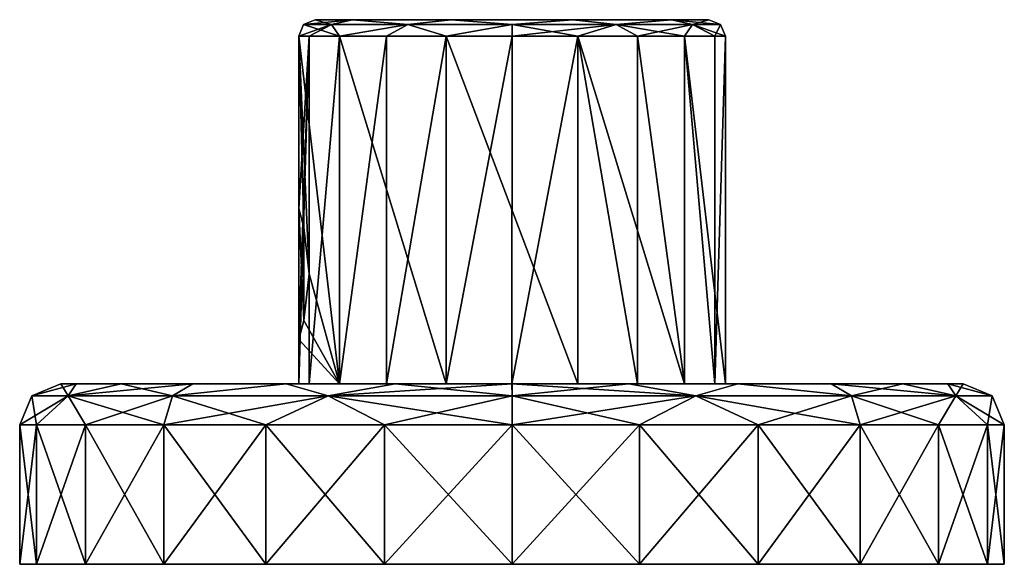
# Model space of a CAD drawing. Header units: metres. Extents: x -106 to 106, y -75 to 129.
# Tile 1 of 16: x -106 to -46, y -75 to -42. Entities that reach past the tile are written whole.
import ezdxf

# ---------------------------------------------------------------- set-up
doc = ezdxf.new("R2010")
doc.units = ezdxf.units.M
doc.layers.add('solid_11512102', color=7, linetype='CONTINUOUS')

msp = doc.modelspace()

# ---------------------------------------------------------------- linework, layer by layer
at = {"layer": 'solid_11512102'}
for points in [[(-89.5, -43.099998, 0.45), (-89.207108, -42.392895, 0.45), (-87.504677, -42.392895, -5.903553)], [(-87.01722, -43.099998, 8.091208), (-89.207108, -42.392895, 0.45), (-89.5, -43.099998, 0.45)], [(-88.863731, -43.099998, -3.567221), (-89.5, -43.099998, 0.45), (-87.504677, -42.392895, -5.903553)], [(-89.207108, -42.392895, 0.45), (-88.5, -42.099998, 0.45), (-86.210495, -42.099998, -6.60026)], [(-87.504677, -42.392895, 6.803554), (-88.5, -42.099998, 0.45), (-89.207108, -42.392895, 0.45)], [(-87.504677, -42.392895, -5.903553), (-89.207108, -42.392895, 0.45), (-86.210495, -42.099998, -6.60026)], [(-87.01722, -43.099998, 8.091208), (-87.504677, -42.392895, 6.803554), (-89.207108, -42.392895, 0.45)], [(-87.01722, -43.099998, -7.191208), (-88.863731, -43.099998, -3.567221), (-87.504677, -42.392895, -5.903553)], [(-88.5, -42.099998, 0.45), (-86.210495, -42.099998, 7.50026), (-64.5, -42.099998, 0.45)], [(-66.789505, -42.099998, -6.60026), (-88.5, -42.099998, 0.45), (-64.5, -42.099998, 0.45)], [(-87.504677, -42.392895, 6.803554), (-86.210495, -42.099998, 7.50026), (-88.5, -42.099998, 0.45)], [(-66.789505, -42.099998, -6.60026), (-86.210495, -42.099998, -6.60026), (-88.5, -42.099998, 0.45)], [(-87.504677, -42.392895, 6.803554), (-82.853554, -42.392895, 11.454678), (-86.210495, -42.099998, 7.50026)], [(-82.853554, -42.392895, -10.554677), (-87.504677, -42.392895, -5.903553), (-86.210495, -42.099998, -6.60026)], [(-87.01722, -43.099998, -7.191208), (-87.504677, -42.392895, -5.903553), (-82.853554, -42.392895, -10.554677)], [(-87.01722, -43.099998, 8.091208), (-82.853554, -42.392895, 11.454678), (-87.504677, -42.392895, 6.803554)], [(-84.141205, -43.099998, -10.067221), (-87.01722, -43.099998, -7.191208), (-82.853554, -42.392895, -10.554677)], [(-87.01722, -43.099998, 8.091208), (-80.51722, -43.099998, 12.813735), (-82.853554, -42.392895, 11.454678)], [(-86.210495, -42.099998, 7.50026), (-66.789505, -42.099998, 7.50026), (-64.5, -42.099998, 0.45)], [(-86.210495, -42.099998, 7.50026), (-80.209435, -42.099998, 11.862267), (-66.789505, -42.099998, 7.50026)], [(-82.853554, -42.392895, 11.454678), (-80.209435, -42.099998, 11.862267), (-86.210495, -42.099998, 7.50026)], [(-72.790565, -42.099998, -10.962267), (-80.209435, -42.099998, -10.962267), (-86.210495, -42.099998, -6.60026)], [(-82.853554, -42.392895, -10.554677), (-86.210495, -42.099998, -6.60026), (-80.209435, -42.099998, -10.962267)], [(-66.789505, -42.099998, -6.60026), (-72.790565, -42.099998, -10.962267), (-86.210495, -42.099998, -6.60026)], [(-80.51722, -43.099998, -11.913734), (-84.141205, -43.099998, -10.067221), (-82.853554, -42.392895, -10.554677)], [(-82.853554, -42.392895, 11.454678), (-76.5, -42.392895, 13.157106), (-80.209435, -42.099998, 11.862267)], [(-76.5, -42.392895, -12.257107), (-82.853554, -42.392895, -10.554677), (-80.209435, -42.099998, -10.962267)], [(-80.51722, -43.099998, -11.913734), (-82.853554, -42.392895, -10.554677), (-76.5, -42.392895, -12.257107)], [(-80.51722, -43.099998, 12.813735), (-76.5, -42.392895, 13.157106), (-82.853554, -42.392895, 11.454678)], [(-76.5, -43.099998, -12.55), (-80.51722, -43.099998, -11.913734), (-76.5, -42.392895, -12.257107)], [(-80.51722, -43.099998, 12.813735), (-72.48278, -43.099998, 12.813735), (-76.5, -42.392895, 13.157106)], [(-80.209435, -42.099998, 11.862267), (-72.790565, -42.099998, 11.862267), (-66.789505, -42.099998, 7.50026)], [(-76.5, -42.392895, 13.157106), (-72.790565, -42.099998, 11.862267), (-80.209435, -42.099998, 11.862267)], [(-76.5, -42.392895, -12.257107), (-80.209435, -42.099998, -10.962267), (-72.790565, -42.099998, -10.962267)], [(-76.5, -42.392895, 13.157106), (-70.146446, -42.392895, 11.454678), (-72.790565, -42.099998, 11.862267)], [(-70.146446, -42.392895, -10.554677), (-76.5, -42.392895, -12.257107), (-72.790565, -42.099998, -10.962267)], [(-76.5, -43.099998, -12.55), (-76.5, -42.392895, -12.257107), (-70.146446, -42.392895, -10.554677)], [(-72.48278, -43.099998, -11.913734), (-76.5, -43.099998, -12.55), (-70.146446, -42.392895, -10.554677)], [(-72.48278, -43.099998, 12.813735), (-70.146446, -42.392895, 11.454678), (-76.5, -42.392895, 13.157106)], [(-70.146446, -42.392895, 11.454678), (-66.789505, -42.099998, 7.50026), (-72.790565, -42.099998, 11.862267)], [(-70.146446, -42.392895, -10.554677), (-72.790565, -42.099998, -10.962267), (-66.789505, -42.099998, -6.60026)], [(-68.858795, -43.099998, -10.067221), (-72.48278, -43.099998, -11.913734), (-70.146446, -42.392895, -10.554677)], [(-72.48278, -43.099998, 12.813735), (-65.98278, -43.099998, 8.091208), (-70.146446, -42.392895, 11.454678)], [(-70.146446, -42.392895, 11.454678), (-65.495323, -42.392895, 6.803554), (-66.789505, -42.099998, 7.50026)], [(-65.495323, -42.392895, -5.903553), (-70.146446, -42.392895, -10.554677), (-66.789505, -42.099998, -6.60026)], [(-68.858795, -43.099998, -10.067221), (-70.146446, -42.392895, -10.554677), (-65.495323, -42.392895, -5.903553)], [(-65.98278, -43.099998, 8.091208), (-65.495323, -42.392895, 6.803554), (-70.146446, -42.392895, 11.454678)], [(-65.98278, -43.099998, -7.191208), (-68.858795, -43.099998, -10.067221), (-65.495323, -42.392895, -5.903553)], [(-63.792892, -42.392895, 0.45), (-64.5, -42.099998, 0.45), (-66.789505, -42.099998, 7.50026)], [(-65.495323, -42.392895, -5.903553), (-66.789505, -42.099998, -6.60026), (-64.5, -42.099998, 0.45)], [(-65.495323, -42.392895, 6.803554), (-63.792892, -42.392895, 0.45), (-66.789505, -42.099998, 7.50026)], [(-64.136269, -43.099998, -3.567221), (-65.98278, -43.099998, -7.191208), (-65.495323, -42.392895, -5.903553)], [(-65.98278, -43.099998, 8.091208), (-63.5, -43.099998, 0.45), (-65.495323, -42.392895, 6.803554)], [(-63.792892, -42.392895, 0.45), (-65.495323, -42.392895, -5.903553), (-64.5, -42.099998, 0.45)], [(-64.136269, -43.099998, -3.567221), (-65.495323, -42.392895, -5.903553), (-63.792892, -42.392895, 0.45)], [(-65.495323, -42.392895, 6.803554), (-63.5, -43.099998, 0.45), (-63.792892, -42.392895, 0.45)], [(-64.136269, -43.099998, -3.567221), (-63.792892, -42.392895, 0.45), (-63.5, -43.099998, 0.45)], [(-88.863731, -43.099998, -3.567221), (-88.863731, -64.300003, -3.567218), (-89.5, -64.300003, 0.45)], [(-89.5, -61.599998, 0.45), (-88.863731, -43.099998, -3.567221), (-89.5, -64.300003, 0.45)], [(-87.01722, -43.099998, 8.091208), (-89.5, -43.099998, 0.45), (-87.01722, -64.300003, 8.091208)], [(-88.869316, -57.600037, 4.45), (-87.01722, -64.300003, 8.091208), (-89.5, -43.099998, 0.45)], [(-89.5, -53.599998, 0.45), (-89.5, -43.099998, 0.45), (-88.863731, -43.099998, -3.567221)], [(-89.188606, -54.771496, 3.278306), (-89.5, -43.099998, 0.45), (-89.5, -53.599998, 0.45)], [(-88.869316, -57.600037, 4.45), (-89.5, -43.099998, 0.45), (-89.188606, -54.771496, 3.278306)], [(-89.5, -61.599998, 0.45), (-89.5, -53.599998, 0.45), (-88.863731, -43.099998, -3.567221)], [(-87.01722, -43.099998, -7.191208), (-87.01722, -64.300003, -7.191201), (-88.863731, -64.300003, -3.567218)], [(-87.01722, -43.099998, -7.191208), (-88.863731, -64.300003, -3.567218), (-88.863731, -43.099998, -3.567221)], [(-84.141205, -43.099998, -10.067221), (-84.141212, -64.300003, -10.06721), (-87.01722, -64.300003, -7.191201)], [(-84.141205, -43.099998, -10.067221), (-87.01722, -64.300003, -7.191201), (-87.01722, -43.099998, -7.191208)], [(-87.01722, -43.099998, 8.091208), (-87.01722, -64.300003, 8.091208), (-80.51722, -64.300003, 12.813735)], [(-87.01722, -43.099998, 8.091208), (-80.51722, -64.300003, 12.813735), (-80.51722, -43.099998, 12.813735)], [(-80.51722, -43.099998, -11.913734), (-80.517227, -64.300003, -11.913722), (-84.141212, -64.300003, -10.06721)], [(-80.51722, -43.099998, -11.913734), (-84.141212, -64.300003, -10.06721), (-84.141205, -43.099998, -10.067221)], [(-76.5, -43.099998, -12.55), (-76.500015, -64.300003, -12.54999), (-80.517227, -64.300003, -11.913722)], [(-76.5, -43.099998, -12.55), (-80.517227, -64.300003, -11.913722), (-80.51722, -43.099998, -11.913734)], [(-80.51722, -43.099998, 12.813735), (-80.51722, -64.300003, 12.813735), (-72.48278, -64.300003, 12.813735)], [(-80.51722, -43.099998, 12.813735), (-72.48278, -64.300003, 12.813735), (-72.48278, -43.099998, 12.813735)], [(-72.48278, -43.099998, -11.913734), (-72.482796, -64.300003, -11.91373), (-76.500015, -64.300003, -12.54999)], [(-72.48278, -43.099998, -11.913734), (-76.500015, -64.300003, -12.54999), (-76.5, -43.099998, -12.55)], [(-72.48278, -43.099998, -11.913734), (-68.858803, -64.300003, -10.067223), (-72.482796, -64.300003, -11.91373)], [(-68.858795, -43.099998, -10.067221), (-68.858803, -64.300003, -10.067223), (-72.48278, -43.099998, -11.913734)], [(-72.48278, -43.099998, 12.813735), (-72.48278, -64.300003, 12.813735), (-65.98278, -64.300003, 8.091208)], [(-72.48278, -43.099998, 12.813735), (-65.98278, -64.300003, 8.091208), (-65.98278, -43.099998, 8.091208)], [(-68.858795, -43.099998, -10.067221), (-65.982788, -64.300003, -7.191214), (-68.858803, -64.300003, -10.067223)], [(-65.98278, -43.099998, -7.191208), (-65.982788, -64.300003, -7.191214), (-68.858795, -43.099998, -10.067221)], [(-65.98278, -43.099998, -7.191208), (-64.136269, -64.300003, -3.567226), (-65.982788, -64.300003, -7.191214)], [(-65.98278, -43.099998, 8.091208), (-65.98278, -64.300003, 8.091208), (-63.5, -64.300003, 0.45)], [(-65.98278, -43.099998, 8.091208), (-63.5, -64.300003, 0.45), (-63.5, -43.099998, 0.45)], [(-64.136269, -43.099998, -3.567221), (-64.136269, -64.300003, -3.567226), (-65.98278, -43.099998, -7.191208)], [(-63.5, -43.099998, 0.45), (-63.5, -64.300003, 0.45), (-64.136269, -64.300003, -3.567226)], [(-64.136269, -43.099998, -3.567221), (-63.5, -43.099998, 0.45), (-64.136269, -64.300003, -3.567226)], [(-89.188614, -60.428532, 3.27828), (-89.188606, -54.771496, 3.278306), (-89.5, -53.599998, 0.45)], [(-89.5, -61.599998, 0.45), (-89.188614, -60.428532, 3.27828), (-89.5, -53.599998, 0.45)], [(-89.188614, -60.428532, 3.27828), (-88.869316, -57.600037, 4.45), (-89.188606, -54.771496, 3.278306)], [(-89.188614, -60.428532, 3.27828), (-87.01722, -64.300003, 8.091208), (-88.869316, -57.600037, 4.45)], [(-89.5, -61.599998, 0.45), (-87.01722, -64.300003, 8.091208), (-89.188614, -60.428532, 3.27828)], [(-89.5, -61.599998, 0.45), (-89.5, -64.300003, 0.45), (-87.01722, -64.300003, 8.091208)], [(-105.767769, -65.032234, 0.45), (-104, -64.300003, 0.45), (-103.06559, -64.300003, -6.657605)], [(-103.539894, -65.032234, 11.65029), (-104, -64.300003, 0.45), (-105.767769, -65.032234, 0.45)], [(-103.539894, -65.032234, -10.75029), (-105.767769, -65.032234, 0.45), (-103.06559, -64.300003, -6.657605)], [(-88.863731, -64.300003, -3.567218), (-103.06559, -64.300003, -6.657605), (-104, -64.300003, 0.45)], [(-89.5, -64.300003, 0.45), (-104, -64.300003, 0.45), (-103.065598, -64.300003, 7.557577)], [(-103.539894, -65.032234, 11.65029), (-103.065598, -64.300003, 7.557577), (-104, -64.300003, 0.45)], [(-89.5, -64.300003, 0.45), (-88.863731, -64.300003, -3.567218), (-104, -64.300003, 0.45)], [(-103.539894, -65.032234, -10.75029), (-103.06559, -64.300003, -6.657605), (-100.320129, -64.300003, -13.292297)], [(-103.539894, -65.032234, -10.75029), (-100.320129, -64.300003, -13.292297), (-95.950066, -64.300003, -18.990808)], [(-97.195435, -65.032234, -20.245436), (-103.539894, -65.032234, -10.75029), (-95.950066, -64.300003, -18.990808)], [(-103.539894, -65.032234, 11.65029), (-100.320137, -64.300003, 14.192273), (-103.065598, -64.300003, 7.557577)], [(-103.539894, -65.032234, 11.65029), (-97.195435, -65.032234, 21.145437), (-100.320137, -64.300003, 14.192273)], [(-87.01722, -64.300003, 8.091208), (-103.065598, -64.300003, 7.557577), (-100.320137, -64.300003, 14.192273)], [(-87.01722, -64.300003, 8.091208), (-89.5, -64.300003, 0.45), (-103.065598, -64.300003, 7.557577)], [(-80.517227, -64.300003, -11.913722), (-100.320129, -64.300003, -13.292297), (-103.06559, -64.300003, -6.657605)], [(-84.141212, -64.300003, -10.06721), (-80.517227, -64.300003, -11.913722), (-103.06559, -64.300003, -6.657605)], [(-87.01722, -64.300003, -7.191201), (-84.141212, -64.300003, -10.06721), (-103.06559, -64.300003, -6.657605)], [(-88.863731, -64.300003, -3.567218), (-87.01722, -64.300003, -7.191201), (-103.06559, -64.300003, -6.657605)], [(-100.320137, -64.300003, 14.192273), (-95.950081, -64.300003, 19.890789), (-52.679874, -64.300003, 14.192297)], [(-72.48278, -64.300003, 12.813735), (-100.320137, -64.300003, 14.192273), (-52.679874, -64.300003, 14.192297)], [(-97.195435, -65.032234, 21.145437), (-95.950081, -64.300003, 19.890789), (-100.320137, -64.300003, 14.192273)], [(-80.51722, -64.300003, 12.813735), (-87.01722, -64.300003, 8.091208), (-100.320137, -64.300003, 14.192273)], [(-72.48278, -64.300003, 12.813735), (-80.51722, -64.300003, 12.813735), (-100.320137, -64.300003, 14.192273)], [(-57.049919, -64.300003, -18.990789), (-95.950066, -64.300003, -18.990808), (-100.320129, -64.300003, -13.292297)], [(-52.679859, -64.300003, -13.292274), (-57.049919, -64.300003, -18.990789), (-100.320129, -64.300003, -13.292297)], [(-76.500015, -64.300003, -12.54999), (-52.679859, -64.300003, -13.292274), (-100.320129, -64.300003, -13.292297)], [(-80.517227, -64.300003, -11.913722), (-76.500015, -64.300003, -12.54999), (-100.320129, -64.300003, -13.292297)], [(-97.195435, -65.032234, -20.245436), (-95.950066, -64.300003, -18.990808), (-90.253654, -64.300003, -23.363573)], [(-87.700287, -65.032234, -26.589891), (-97.195435, -65.032234, -20.245436), (-90.253654, -64.300003, -23.363573)], [(-97.195435, -65.032234, 21.145437), (-90.253677, -64.300003, 24.263559), (-95.950081, -64.300003, 19.890789)], [(-97.195435, -65.032234, 21.145437), (-87.700287, -65.032234, 27.489891), (-90.253677, -64.300003, 24.263559)], [(-95.950081, -64.300003, 19.890789), (-57.049938, -64.300003, 19.890808), (-52.679874, -64.300003, 14.192297)], [(-95.950081, -64.300003, 19.890789), (-90.253677, -64.300003, 24.263559), (-57.049938, -64.300003, 19.890808)], [(-62.746323, -64.300003, -23.36356), (-90.253654, -64.300003, -23.363573), (-95.950066, -64.300003, -18.990808)], [(-57.049919, -64.300003, -18.990789), (-62.746323, -64.300003, -23.36356), (-95.950066, -64.300003, -18.990808)], [(-90.253677, -64.300003, 24.263559), (-62.746346, -64.300003, 24.263573), (-57.049938, -64.300003, 19.890808)], [(-90.253677, -64.300003, 24.263559), (-83.619759, -64.300003, 27.012346), (-62.746346, -64.300003, 24.263573)], [(-87.700287, -65.032234, 27.489891), (-83.619759, -64.300003, 27.012346), (-90.253677, -64.300003, 24.263559)], [(-69.380241, -64.300003, -26.112347), (-83.619736, -64.300003, -26.112354), (-90.253654, -64.300003, -23.363573)], [(-87.700287, -65.032234, -26.589891), (-90.253654, -64.300003, -23.363573), (-83.619736, -64.300003, -26.112354)], [(-62.746323, -64.300003, -23.36356), (-69.380241, -64.300003, -26.112347), (-90.253654, -64.300003, -23.363573)], [(-87.700287, -65.032234, -26.589891), (-83.619736, -64.300003, -26.112354), (-76.499985, -64.300003, -27.049999)], [(-76.5, -65.032234, -28.817766), (-87.700287, -65.032234, -26.589891), (-76.499985, -64.300003, -27.049999)], [(-87.700287, -65.032234, 27.489891), (-76.5, -65.032234, 29.717768), (-83.619759, -64.300003, 27.012346)], [(-83.619759, -64.300003, 27.012346), (-69.380264, -64.300003, 27.012354), (-62.746346, -64.300003, 24.263573)], [(-83.619759, -64.300003, 27.012346), (-76.500015, -64.300003, 27.950001), (-69.380264, -64.300003, 27.012354)], [(-76.5, -65.032234, 29.717768), (-76.500015, -64.300003, 27.950001), (-83.619759, -64.300003, 27.012346)], [(-69.380241, -64.300003, -26.112347), (-76.499985, -64.300003, -27.049999), (-83.619736, -64.300003, -26.112354)], [(-76.500015, -64.300003, -12.54999), (-72.482796, -64.300003, -11.91373), (-52.679859, -64.300003, -13.292274)], [(-65.299713, -65.032234, 27.489891), (-69.380264, -64.300003, 27.012354), (-76.500015, -64.300003, 27.950001)], [(-76.5, -65.032234, 29.717768), (-65.299713, -65.032234, 27.489891), (-76.500015, -64.300003, 27.950001)], [(-76.5, -65.032234, -28.817766), (-76.499985, -64.300003, -27.049999), (-69.380241, -64.300003, -26.112347)], [(-65.299713, -65.032234, -26.589891), (-76.5, -65.032234, -28.817766), (-69.380241, -64.300003, -26.112347)], [(-72.482796, -64.300003, -11.91373), (-68.858803, -64.300003, -10.067223), (-52.679859, -64.300003, -13.292274)], [(-72.48278, -64.300003, 12.813735), (-52.679874, -64.300003, 14.192297), (-49.93441, -64.300003, 7.557605)], [(-65.98278, -64.300003, 8.091208), (-72.48278, -64.300003, 12.813735), (-49.93441, -64.300003, 7.557605)], [(-65.299713, -65.032234, 27.489891), (-62.746346, -64.300003, 24.263573), (-69.380264, -64.300003, 27.012354)], [(-65.299713, -65.032234, -26.589891), (-69.380241, -64.300003, -26.112347), (-62.746323, -64.300003, -23.36356)], [(-68.858803, -64.300003, -10.067223), (-65.982788, -64.300003, -7.191214), (-52.679859, -64.300003, -13.292274)], [(-65.982788, -64.300003, -7.191214), (-49.934402, -64.300003, -6.657577), (-52.679859, -64.300003, -13.292274)], [(-65.982788, -64.300003, -7.191214), (-64.136269, -64.300003, -3.567226), (-49.934402, -64.300003, -6.657577)], [(-65.98278, -64.300003, 8.091208), (-49.93441, -64.300003, 7.557605), (-49, -64.300003, 0.45)], [(-65.98278, -64.300003, 8.091208), (-49, -64.300003, 0.45), (-63.5, -64.300003, 0.45)], [(-55.804562, -65.032234, -20.245436), (-65.299713, -65.032234, -26.589891), (-62.746323, -64.300003, -23.36356)], [(-65.299713, -65.032234, 27.489891), (-55.804562, -65.032234, 21.145437), (-62.746346, -64.300003, 24.263573)], [(-64.136269, -64.300003, -3.567226), (-63.5, -64.300003, 0.45), (-49.934402, -64.300003, -6.657577)], [(-63.5, -64.300003, 0.45), (-49, -64.300003, 0.45), (-49.934402, -64.300003, -6.657577)], [(-55.804562, -65.032234, 21.145437), (-57.049938, -64.300003, 19.890808), (-62.746346, -64.300003, 24.263573)], [(-55.804562, -65.032234, -20.245436), (-62.746323, -64.300003, -23.36356), (-57.049919, -64.300003, -18.990789)], [(-49.46011, -65.032234, 11.65029), (-52.679874, -64.300003, 14.192297), (-57.049938, -64.300003, 19.890808)], [(-55.804562, -65.032234, 21.145437), (-49.46011, -65.032234, 11.65029), (-57.049938, -64.300003, 19.890808)], [(-55.804562, -65.032234, -20.245436), (-57.049919, -64.300003, -18.990789), (-52.679859, -64.300003, -13.292274)], [(-49.46011, -65.032234, -10.75029), (-55.804562, -65.032234, -20.245436), (-52.679859, -64.300003, -13.292274)], [(-49.46011, -65.032234, 11.65029), (-49.93441, -64.300003, 7.557605), (-52.679874, -64.300003, 14.192297)], [(-49.46011, -65.032234, -10.75029), (-52.679859, -64.300003, -13.292274), (-49.934402, -64.300003, -6.657577)], [(-47.232231, -65.032234, 0.45), (-49, -64.300003, 0.45), (-49.93441, -64.300003, 7.557605)], [(-49.46011, -65.032234, 11.65029), (-47.232231, -65.032234, 0.45), (-49.93441, -64.300003, 7.557605)], [(-49.46011, -65.032234, -10.75029), (-49.934402, -64.300003, -6.657577), (-49, -64.300003, 0.45)], [(-47.232231, -65.032234, 0.45), (-49.46011, -65.032234, -10.75029), (-49, -64.300003, 0.45)], [(-105.767769, -65.032234, 0.45), (-106.5, -66.800003, 0.45), (-105.477776, -66.800003, 8.214573)], [(-103.539894, -65.032234, -10.75029), (-105.477776, -66.800003, -7.314573), (-106.5, -66.800003, 0.45)], [(-103.539894, -65.032234, -10.75029), (-106.5, -66.800003, 0.45), (-105.767769, -65.032234, 0.45)], [(-103.539894, -65.032234, 11.65029), (-105.767769, -65.032234, 0.45), (-105.477776, -66.800003, 8.214573)], [(-103.539894, -65.032234, 11.65029), (-105.477776, -66.800003, 8.214573), (-102.480759, -66.800003, 15.450003)], [(-103.539894, -65.032234, -10.75029), (-102.480759, -66.800003, -14.550003), (-105.477776, -66.800003, -7.314573)], [(-103.539894, -65.032234, 11.65029), (-102.480759, -66.800003, 15.450003), (-97.713203, -66.800003, 21.663204)], [(-103.539894, -65.032234, 11.65029), (-97.713203, -66.800003, 21.663204), (-97.195435, -65.032234, 21.145437)], [(-97.195435, -65.032234, -20.245436), (-102.480759, -66.800003, -14.550003), (-103.539894, -65.032234, -10.75029)], [(-97.195435, -65.032234, -20.245436), (-97.713203, -66.800003, -20.763205), (-102.480759, -66.800003, -14.550003)], [(-97.195435, -65.032234, 21.145437), (-97.713203, -66.800003, 21.663204), (-91.5, -66.800003, 26.430763)], [(-87.700287, -65.032234, -26.589891), (-91.5, -66.800003, -25.530764), (-97.713203, -66.800003, -20.763205)], [(-87.700287, -65.032234, -26.589891), (-97.713203, -66.800003, -20.763205), (-97.195435, -65.032234, -20.245436)], [(-97.195435, -65.032234, 21.145437), (-91.5, -66.800003, 26.430763), (-87.700287, -65.032234, 27.489891)], [(-87.700287, -65.032234, 27.489891), (-91.5, -66.800003, 26.430763), (-84.264572, -66.800003, 29.427774)], [(-87.700287, -65.032234, -26.589891), (-84.264572, -66.800003, -28.527775), (-91.5, -66.800003, -25.530764)], [(-87.700287, -65.032234, 27.489891), (-84.264572, -66.800003, 29.427774), (-76.5, -66.800003, 30.450001)], [(-87.700287, -65.032234, 27.489891), (-76.5, -66.800003, 30.450001), (-76.5, -65.032234, 29.717768)], [(-76.5, -65.032234, -28.817766), (-84.264572, -66.800003, -28.527775), (-87.700287, -65.032234, -26.589891)], [(-76.5, -65.032234, -28.817766), (-76.5, -66.800003, -29.549999), (-84.264572, -66.800003, -28.527775)], [(-76.5, -65.032234, 29.717768), (-76.5, -66.800003, 30.450001), (-68.735428, -66.800003, 29.427774)], [(-76.5, -65.032234, 29.717768), (-68.735428, -66.800003, 29.427774), (-65.299713, -65.032234, 27.489891)], [(-65.299713, -65.032234, -26.589891), (-68.735428, -66.800003, -28.527775), (-76.5, -66.800003, -29.549999)], [(-65.299713, -65.032234, -26.589891), (-76.5, -66.800003, -29.549999), (-76.5, -65.032234, -28.817766)], [(-65.299713, -65.032234, 27.489891), (-68.735428, -66.800003, 29.427774), (-61.5, -66.800003, 26.430763)], [(-65.299713, -65.032234, -26.589891), (-61.5, -66.800003, -25.530764), (-68.735428, -66.800003, -28.527775)], [(-65.299713, -65.032234, 27.489891), (-61.5, -66.800003, 26.430763), (-55.286797, -66.800003, 21.663204)], [(-65.299713, -65.032234, 27.489891), (-55.286797, -66.800003, 21.663204), (-55.804562, -65.032234, 21.145437)], [(-55.804562, -65.032234, -20.245436), (-61.5, -66.800003, -25.530764), (-65.299713, -65.032234, -26.589891)], [(-55.804562, -65.032234, -20.245436), (-55.286797, -66.800003, -20.763205), (-61.5, -66.800003, -25.530764)], [(-55.804562, -65.032234, 21.145437), (-55.286797, -66.800003, 21.663204), (-50.519241, -66.800003, 15.450003)], [(-55.804562, -65.032234, 21.145437), (-50.519241, -66.800003, 15.450003), (-49.46011, -65.032234, 11.65029)], [(-49.46011, -65.032234, -10.75029), (-55.286797, -66.800003, -20.763205), (-55.804562, -65.032234, -20.245436)], [(-49.46011, -65.032234, -10.75029), (-50.519241, -66.800003, -14.550003), (-55.286797, -66.800003, -20.763205)], [(-49.46011, -65.032234, 11.65029), (-50.519241, -66.800003, 15.450003), (-47.522224, -66.800003, 8.214573)], [(-49.46011, -65.032234, -10.75029), (-47.522224, -66.800003, -7.314573), (-50.519241, -66.800003, -14.550003)], [(-49.46011, -65.032234, 11.65029), (-47.522224, -66.800003, 8.214573), (-46.5, -66.800003, 0.45)], [(-49.46011, -65.032234, 11.65029), (-46.5, -66.800003, 0.45), (-47.232231, -65.032234, 0.45)], [(-47.232231, -65.032234, 0.45), (-47.522224, -66.800003, -7.314573), (-49.46011, -65.032234, -10.75029)], [(-47.232231, -65.032234, 0.45), (-46.5, -66.800003, 0.45), (-47.522224, -66.800003, -7.314573)], [(-105.477776, -66.800003, -7.314573), (-105.477737, -75.300003, -7.31468), (-106.5, -75.300003, 0.45)], [(-106.5, -66.800003, 0.45), (-106.5, -75.300003, 0.45), (-105.477737, -75.300003, 8.21468)], [(-105.477776, -66.800003, -7.314573), (-106.5, -75.300003, 0.45), (-106.5, -66.800003, 0.45)], [(-105.477776, -66.800003, 8.214573), (-106.5, -66.800003, 0.45), (-105.477737, -75.300003, 8.21468)], [(-105.477776, -66.800003, -7.314573), (-102.480759, -66.800003, -14.550003), (-105.477737, -75.300003, -7.31468)], [(-105.477776, -66.800003, 8.214573), (-105.477737, -75.300003, 8.21468), (-102.480789, -75.300003, 15.449925)], [(-102.480759, -66.800003, 15.450003), (-105.477776, -66.800003, 8.214573), (-102.480789, -75.300003, 15.449925)], [(-102.480759, -66.800003, -14.550003), (-102.480789, -75.300003, -14.549925), (-105.477737, -75.300003, -7.31468)], [(-97.713203, -66.800003, -20.763205), (-97.713371, -75.300003, -20.763023), (-102.480789, -75.300003, -14.549925)], [(-102.480759, -66.800003, -14.550003), (-97.713203, -66.800003, -20.763205), (-102.480789, -75.300003, -14.549925)], [(-102.480759, -66.800003, 15.450003), (-102.480789, -75.300003, 15.449925), (-97.713371, -75.300003, 21.663023)], [(-97.713203, -66.800003, 21.663204), (-102.480759, -66.800003, 15.450003), (-97.713371, -75.300003, 21.663023)], [(-91.5, -66.800003, -25.530764), (-91.500061, -75.300003, -25.530725), (-97.713371, -75.300003, -20.763023)], [(-97.713203, -66.800003, -20.763205), (-91.5, -66.800003, -25.530764), (-97.713371, -75.300003, -20.763023)], [(-97.713203, -66.800003, 21.663204), (-97.713371, -75.300003, 21.663023), (-91.500061, -75.300003, 26.430725)], [(-91.5, -66.800003, 26.430763), (-97.713203, -66.800003, 21.663204), (-91.500061, -75.300003, 26.430725)], [(-84.264572, -66.800003, -28.527775), (-84.264458, -75.300003, -28.527798), (-91.500061, -75.300003, -25.530725)], [(-91.5, -66.800003, -25.530764), (-84.264572, -66.800003, -28.527775), (-91.500061, -75.300003, -25.530725)], [(-91.5, -66.800003, 26.430763), (-91.500061, -75.300003, 26.430725), (-84.264458, -75.300003, 29.427797)], [(-84.264572, -66.800003, 29.427774), (-91.5, -66.800003, 26.430763), (-84.264458, -75.300003, 29.427797)], [(-84.264572, -66.800003, -28.527775), (-76.5, -66.800003, -29.549999), (-84.264458, -75.300003, -28.527798)], [(-84.264572, -66.800003, 29.427774), (-84.264458, -75.300003, 29.427797), (-76.5, -75.300003, 30.449984)], [(-76.5, -66.800003, 30.450001), (-84.264572, -66.800003, 29.427774), (-76.5, -75.300003, 30.449984)], [(-76.5, -66.800003, -29.549999), (-76.5, -75.300003, -29.549984), (-84.264458, -75.300003, -28.527798)], [(-68.735428, -66.800003, -28.527775), (-68.735542, -75.300003, -28.527798), (-76.5, -75.300003, -29.549984)], [(-76.5, -66.800003, -29.549999), (-68.735428, -66.800003, -28.527775), (-76.5, -75.300003, -29.549984)], [(-76.5, -66.800003, 30.450001), (-76.5, -75.300003, 30.449984), (-68.735542, -75.300003, 29.427797)], [(-68.735428, -66.800003, 29.427774), (-76.5, -66.800003, 30.450001), (-68.735542, -75.300003, 29.427797)], [(-61.5, -66.800003, -25.530764), (-61.499935, -75.300003, -25.530725), (-68.735542, -75.300003, -28.527798)], [(-68.735428, -66.800003, -28.527775), (-61.5, -66.800003, -25.530764), (-68.735542, -75.300003, -28.527798)], [(-68.735428, -66.800003, 29.427774), (-68.735542, -75.300003, 29.427797), (-61.499935, -75.300003, 26.430725)], [(-61.5, -66.800003, 26.430763), (-68.735428, -66.800003, 29.427774), (-61.499935, -75.300003, 26.430725)], [(-61.5, -66.800003, -25.530764), (-55.286797, -66.800003, -20.763205), (-61.499935, -75.300003, -25.530725)], [(-61.5, -66.800003, 26.430763), (-61.499935, -75.300003, 26.430725), (-55.286629, -75.300003, 21.663023)], [(-55.286797, -66.800003, 21.663204), (-61.5, -66.800003, 26.430763), (-55.286629, -75.300003, 21.663023)], [(-55.286797, -66.800003, -20.763205), (-55.286629, -75.300003, -20.763023), (-61.499935, -75.300003, -25.530725)], [(-55.286797, -66.800003, -20.763205), (-50.519241, -66.800003, -14.550003), (-55.286629, -75.300003, -20.763023)], [(-55.286797, -66.800003, 21.663204), (-55.286629, -75.300003, 21.663023), (-50.519215, -75.300003, 15.449925)], [(-50.519241, -66.800003, 15.450003), (-55.286797, -66.800003, 21.663204), (-50.519215, -75.300003, 15.449925)], [(-50.519241, -66.800003, -14.550003), (-50.519215, -75.300003, -14.549925), (-55.286629, -75.300003, -20.763023)], [(-50.519241, -66.800003, -14.550003), (-47.522224, -66.800003, -7.314573), (-50.519215, -75.300003, -14.549925)], [(-50.519241, -66.800003, 15.450003), (-50.519215, -75.300003, 15.449925), (-47.522263, -75.300003, 8.21468)], [(-47.522224, -66.800003, 8.214573), (-50.519241, -66.800003, 15.450003), (-47.522263, -75.300003, 8.21468)], [(-47.522224, -66.800003, -7.314573), (-47.522263, -75.300003, -7.31468), (-50.519215, -75.300003, -14.549925)], [(-46.5, -66.800003, 0.45), (-46.5, -75.300003, 0.45), (-47.522263, -75.300003, -7.31468)], [(-47.522224, -66.800003, 8.214573), (-47.522263, -75.300003, 8.21468), (-46.5, -75.300003, 0.45)], [(-47.522224, -66.800003, -7.314573), (-46.5, -66.800003, 0.45), (-47.522263, -75.300003, -7.31468)], [(-46.5, -66.800003, 0.45), (-47.522224, -66.800003, 8.214573), (-46.5, -75.300003, 0.45)], [(-106.5, -75.300003, 0.45), (-105.477737, -75.300003, -7.31468), (-46.5, -75.300003, 0.45)], [(-47.522263, -75.300003, 8.21468), (-106.5, -75.300003, 0.45), (-46.5, -75.300003, 0.45)], [(-47.522263, -75.300003, 8.21468), (-105.477737, -75.300003, 8.21468), (-106.5, -75.300003, 0.45)], [(-105.477737, -75.300003, -7.31468), (-47.522263, -75.300003, -7.31468), (-46.5, -75.300003, 0.45)], [(-105.477737, -75.300003, -7.31468), (-102.480789, -75.300003, -14.549925), (-47.522263, -75.300003, -7.31468)], [(-50.519215, -75.300003, 15.449925), (-102.480789, -75.300003, 15.449925), (-105.477737, -75.300003, 8.21468)], [(-47.522263, -75.300003, 8.21468), (-50.519215, -75.300003, 15.449925), (-105.477737, -75.300003, 8.21468)], [(-102.480789, -75.300003, -14.549925), (-50.519215, -75.300003, -14.549925), (-47.522263, -75.300003, -7.31468)], [(-102.480789, -75.300003, -14.549925), (-97.713371, -75.300003, -20.763023), (-50.519215, -75.300003, -14.549925)], [(-55.286629, -75.300003, 21.663023), (-97.713371, -75.300003, 21.663023), (-102.480789, -75.300003, 15.449925)], [(-50.519215, -75.300003, 15.449925), (-55.286629, -75.300003, 21.663023), (-102.480789, -75.300003, 15.449925)], [(-97.713371, -75.300003, -20.763023), (-55.286629, -75.300003, -20.763023), (-50.519215, -75.300003, -14.549925)], [(-97.713371, -75.300003, -20.763023), (-91.500061, -75.300003, -25.530725), (-55.286629, -75.300003, -20.763023)], [(-61.499935, -75.300003, 26.430725), (-91.500061, -75.300003, 26.430725), (-97.713371, -75.300003, 21.663023)], [(-55.286629, -75.300003, 21.663023), (-61.499935, -75.300003, 26.430725), (-97.713371, -75.300003, 21.663023)], [(-91.500061, -75.300003, -25.530725), (-61.499935, -75.300003, -25.530725), (-55.286629, -75.300003, -20.763023)], [(-91.500061, -75.300003, -25.530725), (-84.264458, -75.300003, -28.527798), (-61.499935, -75.300003, -25.530725)], [(-68.735542, -75.300003, 29.427797), (-84.264458, -75.300003, 29.427797), (-91.500061, -75.300003, 26.430725)], [(-61.499935, -75.300003, 26.430725), (-68.735542, -75.300003, 29.427797), (-91.500061, -75.300003, 26.430725)], [(-84.264458, -75.300003, -28.527798), (-68.735542, -75.300003, -28.527798), (-61.499935, -75.300003, -25.530725)], [(-84.264458, -75.300003, -28.527798), (-76.5, -75.300003, -29.549984), (-68.735542, -75.300003, -28.527798)], [(-68.735542, -75.300003, 29.427797), (-76.5, -75.300003, 30.449984), (-84.264458, -75.300003, 29.427797)]]:
    msp.add_3dface(points, dxfattribs=at)

doc.saveas('drawing.dxf')
